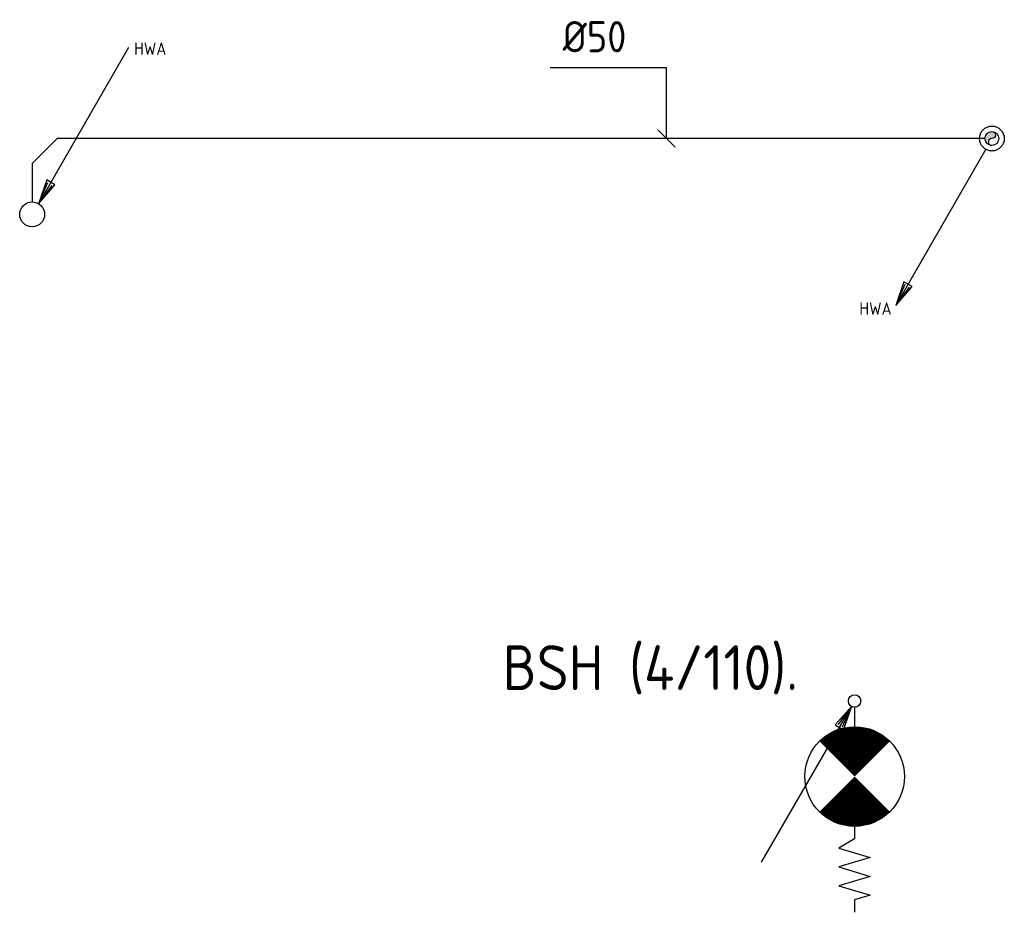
# Model space of a CAD drawing. Header units: millimetres. Extents: x -65800 to 21233, y -3661 to 50472.
# Tile 11 of 11: x -14011 to -10055, y 44833 to 48420. Entities that reach past the tile are written whole.
import ezdxf
from ezdxf.enums import TextEntityAlignment as Align

# ---------------------------------------------------------------- set-up
doc = ezdxf.new("R2010")
doc.units = ezdxf.units.MM
doc.header["$LTSCALE"] = 50
doc.linetypes.add('2322109', pattern=[10, 5, -2, 1, -2])
doc.linetypes.add('KOUDWATER', pattern=[8.4, 4.8, -1.2, 1.2, -1.2])
for name, color, linetype in [('51-LEIDING', 3, 'Continuous'), ('54', 3, 'Continuous'), ('WL521---_D', 112, 'Continuous'), ('WL531---', 132, 'Continuous'), ('WL5310--_KW', 2, 'KOUDWATER'), ('WM520---_MATEN-B', 1, 'Continuous'), ('WT52----_BIJSCHRIFT', 7, 'Continuous')]:
    doc.layers.add(name, color=color, linetype=linetype)
doc.styles.add('ISO', font='ISO.SHX')
doc.styles.add('MAATVOERING', font='iso.shx')
doc.styles.add('NORMAAL_STAAND', font='iso.shx')

# ---------------------------------------------------------------- blocks, each defined once
blk = doc.blocks.new('JINGJANG')
blk.add_hatch(color=256).paths.add_polyline_path([(0, 0.5, 0.414214), (-0.5, 0, 0.414214), (0, -0.5, -1), (0, 0, 1)])
blk.add_lwpolyline([(0, 0.5, -1), (0, 0, 1), (0, -0.5, 1)], format="xyb")
blk.add_circle((0, 0), 0.5)
blk = doc.blocks.new('SS52PY03')
for p, q in [((-6.985, -11.7348), (-7.493, -12.877801)), ((-7.366, -12.9286), (-6.6294, -11.938))]:
    blk.add_line(p, q)
blk.add_lwpolyline([(-0.4826, -0.8636), (-7.7216, -13.4112), (-6.4008, -11.887199), (-7.0612, -11.5062), (-7.7216, -13.4112)])
blk.add_circle((0, 0), 1)
blk = doc.blocks.new('SS52PY02')
for points in [[(7.747, 13.4112), (0.508, 0.8636), (1.8288, 2.3876), (1.1684, 2.7686), (0.508, 0.8636)], [(1.2446, 2.54), (0.7366, 1.397)], [(0.8636, 1.3462), (1.6002, 2.3368)]]:
    blk.add_lwpolyline(points)
blk.add_circle((0, 0), 1)
blk = doc.blocks.new('MVLINE')
blk.add_line((35.4, -35.4), (-35.4, 35.4))
blk = doc.blocks.new('W3-44')
at = {"layer": '54', "color": 2, "const_width": 2}
for points in [[(1.293, 0.707, 0.414214), (1.293, -0.707, 1)], [(2.707, -0.707, 0.414214), (2.707, 0.707, 1)]]:
    blk.add_lwpolyline(points, format="xyb", dxfattribs=at)
at = {"layer": '54', "color": 7}
blk.add_lwpolyline([(4, 0), (4.5, 0), (4.878, -0.63), (5.256, 0.63), (5.634, -0.63), (6.011, 0.63), (6.389, -0.63), (6.767, 0.63), (6.956, 0), (7.456, 0)], dxfattribs=at)
at = {"layer": '54', "color": 2}
blk.add_circle((2, 0), 2, dxfattribs=at)
blk = doc.blocks.new('SS53PY03')
for p, q in [((-7.4676, -12.954), (-0.2286, -0.4064)), ((-0.2286, -0.4064), (-1.5494, -1.9304)), ((-0.889, -2.3114), (-0.2286, -0.4064)), ((-0.5842, -0.889), (-1.3208, -1.8796)), ((-0.9652, -2.0828), (-0.4572, -0.9398)), ((-1.5494, -1.9304), (-0.889, -2.3114))]:
    blk.add_line(p, q)
blk.add_circle((0, 0), 0.5)

msp = doc.modelspace()

# ---------------------------------------------------------------- linework, layer by layer
at = {"layer": 'WL521---_D'}
for p, q in [((-13860.8, 47942.3), (-13960.8, 47842.3)), ((-10133.3, 47942.3), (-13860.8, 47942.3)), ((-13960.8, 47842.3), (-13960.8, 47687.3))]:
    msp.add_line(p, q, dxfattribs=at)
at = {"layer": 'WL531---', "linetype": '2322109'}
msp.add_line((-10656.6, 45657.4), (-10656.6, 45578.8), dxfattribs=at)
at = {"layer": 'WM520---_MATEN-B'}
for points in [[(-11412.3, 48226.4), (-11542.3, 48226.4), (-11880, 48226.4)], [(-11412.3, 47942.3), (-11412.3, 48072.3), (-11412.3, 48226.4)]]:
    msp.add_lwpolyline(points, dxfattribs=at)

# ---------------------------------------------------------------- block references
at = {"layer": '51-LEIDING', "xscale": 100, "yscale": 100, "zscale": 100, "rotation": 270}
msp.add_blockref('W3-44', (-10656.6, 45578.8), dxfattribs=at)
at = {"layer": 'WL521---_D'}
for name, p, xscale, yscale, zscale in [('SS52PY02', (-13960.8, 47637.3), 50, 50, 50), ('SS52PY03', (-10105.1, 47942.3), 50, 50, 50), ('JINGJANG', (-10105.1, 47942.3), 56.40000000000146, 56.40000000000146, 56.40000000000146)]:
    msp.add_blockref(name, p, dxfattribs=dict(at, xscale=xscale, yscale=yscale, zscale=zscale))
at = {"layer": 'WL531---', "linetype": '2322109', "xscale": 50, "yscale": 50, "zscale": 50}
msp.add_blockref('SS53PY03', (-10656.6, 45682.4), dxfattribs=at)
at = {"layer": 'WM520---_MATEN-B'}
msp.add_blockref('MVLINE', (-11412.3, 47942.3), dxfattribs=at)

# ---------------------------------------------------------------- texts
at = {"layer": 'WL5310--_KW', "color": 7, "style": 'ISO'}
msp.add_text('BSH (4/110).', height=180, dxfattribs=at).set_placement((-12071, 45726.4))
at = {"layer": 'WM520---_MATEN-B', "color": 2, "style": 'MAATVOERING'}
msp.add_text('%%c50', height=125, dxfattribs=at).set_placement((-11573.5, 48288.9), align=Align.RIGHT)
at = {"layer": 'WT52----_BIJSCHRIFT', "color": 2, "style": 'NORMAAL_STAAND'}
for p in [(-13551, 48303.3), (-10637.2, 47258.9)]:
    msp.add_text('HWA', height=50, dxfattribs=at).set_placement(p, align=Align.MIDDLE_LEFT)

doc.saveas('drawing.dxf')
